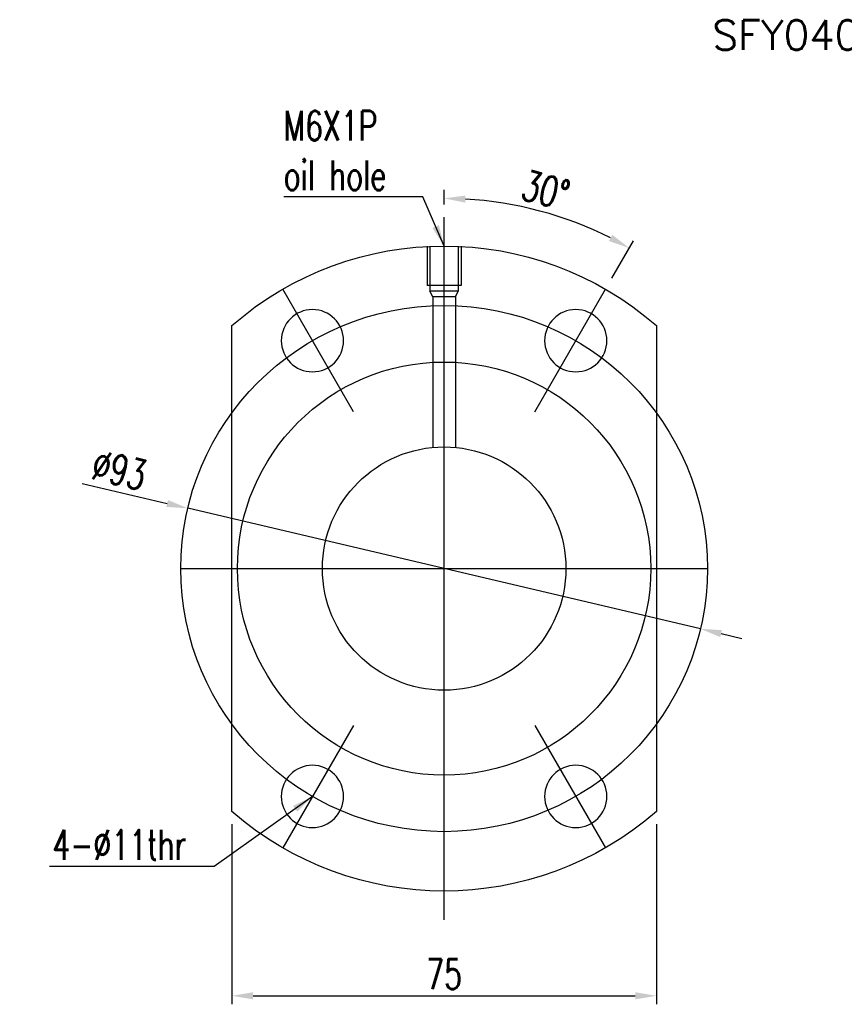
# Model space of a CAD drawing. Header units: millimetres. Extents: x -149 to 142, y -36 to 145.
# Tile 1 of 65: x -149 to -3, y -29 to 145. Entities that reach past the tile are written whole.
import ezdxf

# ---------------------------------------------------------------- set-up
doc = ezdxf.new("R2010")
doc.units = ezdxf.units.MM
doc.header["$LTSCALE"] = 0.2
doc.layers.get('Defpoints').update_dxf_attribs({"linetype": 'CONTINUOUS'})
doc.layers.add('layer 1', color=7, linetype='CONTINUOUS')
doc.styles.add('DIM', font='SIMPLEX.shx', dxfattribs={"bigfont": 'chineset.shx'})
doc.styles.add('DIM-7', font='SIMPLEX.shx', dxfattribs={"width": 0.7, "bigfont": 'chineset.shx'})
doc.dimstyles.new('CNS', dxfattribs={"dimtxt": 3.5, "dimasz": 2.5, "dimexe": 1, "dimexo": 1.5, "dimgap": 0.09, "dimtad": 0, "dimdsep": 46, "dimtxsty": 'DIM-7', "dimcen": 0.09, "dimclrd": 1, "dimclre": 1, "dimclrt": 4, "dimadec": 0, "dimazin": 0, "dimtfac": 1, "dimtix": 1, "dimtmove": 2, "dimatfit": 3, "dimfxl": 1, "dimtvp": 0.971429, "dimtolj": 1, "dimarcsym": 0})

# ---------------------------------------------------------------- blocks, each defined once
blk = doc.blocks.new('*D25')
at = {"layer": 'Defpoints', "color": 0, "transparency": 16777216}
for p in [(-111.49, 4.75), (-36.49, 4.75), (-36.49, -27.83)]:
    blk.add_point(p, dxfattribs=at)
at = {"layer": 'layer 1', "color": 4, "lineweight": -2, "transparency": 16777216}
for p, q in [((-111.49, 2.5), (-111.49, -29.33)), ((-36.49, 2.5), (-36.49, -29.33)), ((-107.74, -27.83), (-40.24, -27.83))]:
    blk.add_line(p, q, dxfattribs=at)
at = {"layer": 'layer 1', "color": 4, "transparency": 16777216}
for points in [[(-107.74, -27.21), (-107.74, -28.46), (-111.49, -27.83)], [(-40.24, -27.21), (-40.24, -28.46), (-36.49, -27.83)]]:
    blk.add_solid(points, dxfattribs=at)
at = {"layer": 'layer 1', "color": 4, "transparency": 16777216, "insert": (-73.99, -24.01), "char_height": 5.25, "attachment_point": 5, "style": 'DIM-7'}
blk.add_mtext('\\A1;75', dxfattribs=at)
blk = doc.blocks.new('*D26')
at = {"layer": 'Defpoints', "color": 0, "transparency": 16777216}
for p in [(-73.99, 109.79), (-51.62, 109.14), (-45.49, 97.04), (-57.99, 75.39), (-73.99, -14.42)]:
    blk.add_point(p, dxfattribs=at)
at = {"layer": 'layer 1', "color": 4, "lineweight": -2, "transparency": 16777216}
for p, q in [((-73.99, 112.04), (-73.99, 114.59)), ((-44.37, 98.99), (-40.54, 105.62))]:
    blk.add_line(p, q, dxfattribs=at)
blk.add_arc((-73.99, 47.68), 65.41, 63.2853, 86.7147, dxfattribs=at)
at = {"layer": 'layer 1', "color": 4, "transparency": 16777216}
for points in [[(-70.26, 112.35), (-70.22, 113.6), (-73.99, 113.09)], [(-44.29, 106.65), (-44.88, 105.55), (-41.29, 104.32)]]:
    blk.add_solid(points, dxfattribs=at)
at = {"layer": 'layer 1', "color": 4, "transparency": 16777216, "insert": (-56.07, 114.55), "char_height": 5.25, "attachment_point": 5, "rotation": 345, "style": 'DIM-7'}
blk.add_mtext('\\A1;30°', dxfattribs=at)
blk = doc.blocks.new('*D27')
at = {"layer": 'Defpoints', "color": 0, "transparency": 16777216}
for p in [(-119.26, 58.32), (-28.73, 37.03)]:
    blk.add_point(p, dxfattribs=at)
at = {"layer": 'layer 1', "color": 4, "lineweight": -2, "transparency": 16777216}
for p, q in [((-137.92, 62.71), (-122.91, 59.18)), ((-28.73, 37.03), (-119.26, 58.32)), ((-25.08, 36.17), (-21.43, 35.31))]:
    blk.add_line(p, q, dxfattribs=at)
at = {"layer": 'layer 1', "color": 4, "transparency": 16777216}
for points in [[(-122.76, 59.79), (-123.05, 58.57), (-119.26, 58.32)], [(-24.93, 36.78), (-25.22, 35.56), (-28.73, 37.03)]]:
    blk.add_solid(points, dxfattribs=at)
at = {"layer": 'layer 1', "color": 4, "transparency": 16777216, "insert": (-131.36, 65.1), "char_height": 5.25, "attachment_point": 5, "rotation": 346.7623, "style": 'DIM-7'}
blk.add_mtext('\\A1;∅93', dxfattribs=at)

msp = doc.modelspace()

# ---------------------------------------------------------------- linework, layer by layer
at = {"layer": 'layer 1'}
for p, q in [((-73.991, -14.421), (-73.991, 109.792)), ((-76.991, 104.675), (-76.991, 97.675)), ((-76.491, 104.675), (-76.491, 96.675)), ((-71.491, 104.675), (-71.491, 96.675)), ((-70.991, 104.675), (-70.991, 97.675)), ((-70.991, 97.675), (-76.991, 97.675)), ((-89.991, 75.388), (-102.491, 97.039)), ((-71.491, 96.675), (-76.491, 96.675)), ((-75.991, 95.675), (-76.491, 96.675)), ((-71.991, 95.675), (-71.491, 96.675)), ((-57.991, 75.388), (-45.491, 97.039)), ((-71.991, 95.675), (-75.991, 95.675)), ((-75.991, 95.675), (-75.991, 69.082)), ((-71.991, 95.675), (-71.991, 69.082)), ((-111.491, 4.748), (-111.491, 90.603)), ((-36.491, 90.603), (-36.491, 4.748)), ((-120.491, 47.675), (-27.491, 47.675)), ((-89.991, 19.963), (-102.491, -1.688)), ((-57.991, 19.963), (-45.491, -1.688))]:
    msp.add_line(p, q, dxfattribs=at)
for radius in [46.5, 36.5, 21.5]:
    msp.add_circle((-73.991, 47.675), radius, dxfattribs=at)
at = {"layer": 'layer 1', "extrusion": (0, 0, -1)}
for centre in [(97.241, 87.946), (50.741, 87.946), (97.241, 7.405), (50.741, 7.405)]:
    msp.add_circle(centre, 5.5, dxfattribs=at)
for start, end in [(48.86049, 131.13951), (228.86049, 311.13951)]:
    msp.add_arc((73.991, 47.675), 57, start, end, dxfattribs=at)

# ---------------------------------------------------------------- texts
at = {"layer": 'layer 1', "style": 'DIM'}
msp.add_text('SFY04080-1.6', height=5.25, dxfattribs=at).set_placement((-26.603, 139.331))
at = {"layer": 'layer 1', "char_height": 5.25, "style": 'DIM-7'}
for s, insert, attachment_point in [('\\A1;M6X1P\\Poil hole', (-102.316, 114.543), 7), ('\\A1;4-%%C11thr', (-119.531, -3.773), 9)]:
    msp.add_mtext(s, dxfattribs=dict(at, insert=insert, attachment_point=attachment_point))

# ---------------------------------------------------------------- dimensions: what is measured, and where the dimension line sits
at = {"layer": 'layer 1'}
dim = msp.add_angular_dim_2l(base=(-51.619, 109.141), line1=((-57.991, 75.388), (-45.491, 97.039)), line2=((-73.991, -14.421), (-73.991, 109.792)), dimstyle='CNS', override={"dimscale": 1.5, "dimgap": 0.8, "dimtad": 1, "dimclrd": 4, "dimclre": 4, "dimadec": 2, "dimazin": 2, "dimtm": 1e-09, "dimtfac": 0.6, "dimtmove": 1}, dxfattribs=at)
dim.commit()
dim.dimension.update_dxf_attribs({"geometry": '*D26', "text_midpoint": (-56.072, 114.551)})
dim = msp.add_diameter_dim_2p(p1=(-28.727, 37.027), p2=(-119.255, 58.323), dimstyle='CNS', override={"dimscale": 1.5, "dimgap": 0.8, "dimtad": 1, "dimclrd": 4, "dimclre": 4, "dimadec": 2, "dimazin": 2, "dimtm": 1e-09, "dimtfac": 0.6, "dimtmove": 1}, dxfattribs=at)
dim.commit()
dim.dimension.update_dxf_attribs({"geometry": '*D27', "text_midpoint": (-131.363, 65.101)})
dim = msp.add_linear_dim(base=(-36.491, -27.835), p1=(-111.491, 4.748), p2=(-36.491, 4.748), dimstyle='CNS', override={"dimscale": 1.5, "dimgap": 0.8, "dimtad": 1, "dimclrd": 4, "dimclre": 4, "dimadec": 2, "dimazin": 2, "dimtm": 1e-09, "dimtfac": 0.6, "dimtmove": 1}, dxfattribs=at)
dim.commit()
dim.dimension.update_dxf_attribs({"geometry": '*D25', "text_midpoint": (-73.991, -24.01)})

# ---------------------------------------------------------------- leaders
at = {"layer": 'layer 1', "annotation_type": 0, "has_hookline": 1, "hookline_direction": 1}
for points, text_width in [([(-73.991, 104.675), (-77.766, 113.343), (-81.516, 113.343)], 19.6), ([(-97.241, 7.405), (-114.581, -4.973), (-118.331, -4.973)], 24.15)]:
    msp.add_leader(points, dimstyle='CNS', override={"dimscale": 1.5, "dimgap": 0.8, "dimtad": 1, "dimclrd": 4, "dimclre": 4, "dimadec": 2, "dimazin": 2, "dimtm": 1e-09, "dimtfac": 0.6, "dimtmove": 1}, dxfattribs=dict(at, text_width=text_width))

doc.saveas('drawing.dxf')
